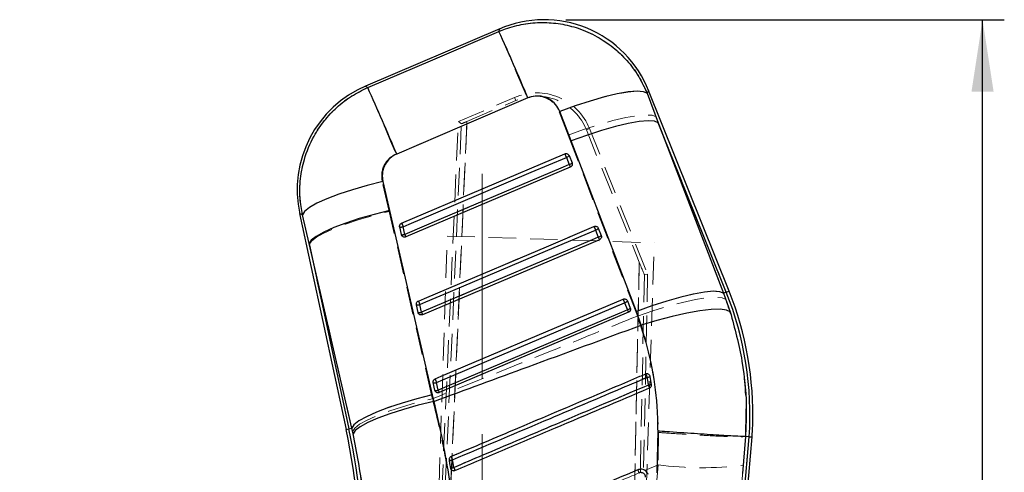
# Model space of a CAD drawing. Header units: millimetres. Extents: x 41 to 391, y 27 to 290.
# Tile 28 of 33: x 163 to 209, y 269 to 290. Entities that reach past the tile are written whole.
import ezdxf

# ---------------------------------------------------------------- set-up
doc = ezdxf.new("R2010")
doc.units = ezdxf.units.MM
doc.linetypes.add('CENTERX2', pattern=[20.32, 12.7, -2.54, 2.54, -2.54])
doc.linetypes.add('HIDDEN', pattern=[1.905, 1.27, -0.635])
doc.layers.add('FORMATO', color=179, linetype='Continuous')
doc.styles.add('SLDTEXTSTYLE0', font='TXT', dxfattribs={"width": 0.75})
doc.dimstyles.new('SLDDIMSTYLE0', dxfattribs={"dimtxt": 3.5, "dimasz": 3.302, "dimexe": 0, "dimexo": 0.0625, "dimgap": 0.875, "dimtad": 1, "dimdec": 0, "dimlfac": 2, "dimrnd": 1e-09, "dimzin": 12, "dimdsep": 46, "dimtxsty": 'SLDTEXTSTYLE0', "dimsah": 1, "dimcen": 0.09, "dimadec": 0, "dimazin": 3, "dimtfac": 1, "dimtofl": 0, "dimtmove": 0, "dimatfit": 3, "dimfxl": 0, "dimfrac": 2, "dimtolj": 1, "dimtzin": 12, "dimarcsym": 0})

# ---------------------------------------------------------------- blocks, each defined once
blk = doc.blocks.new('_D')
at = {"layer": 'FORMATO'}
for p, q in [((188.425, 289.972), (208.577, 289.972)), ((207.577, 166.895), (207.577, 289.972)), ((164.327, 166.895), (208.577, 166.895))]:
    blk.add_line(p, q, dxfattribs=at)
for points in [[(207.577, 289.972), (207.069, 286.67), (208.085, 286.67)], [(207.577, 166.895), (208.085, 170.197), (207.069, 170.197)]]:
    blk.add_solid(points, dxfattribs=at)
at = {"layer": 'FORMATO', "insert": (203.065, 233.395), "char_height": 3.5, "attachment_point": 1, "rotation": 90, "style": 'SLDTEXTSTYLE0'}
blk.add_mtext('246', dxfattribs=at)

msp = doc.modelspace()

# ---------------------------------------------------------------- linework, layer by layer
at = {"color": 7, "linetype": 'Continuous', "lineweight": 25}
for p, q in [((185.39093, 289.55592), (179.22005, 286.91932)), ((192.16205, 286.59129), (192.6772, 285.24195)), ((195.92678, 277.50556), (192.22913, 286.72301)), ((188.66811, 284.40304), (188.14987, 285.75071)), ((192.6772, 285.24195), (195.6791, 277.40619)), ((195.80096, 277.45508), (192.6772, 285.24195)), ((191.67193, 276.56918), (188.66811, 284.40304)), ((180.88067, 280.62865), (188.38161, 283.80989)), ((188.5816, 283.7286), (188.71329, 283.40031)), ((188.4497, 283.64736), (188.58139, 283.31907)), ((188.71329, 283.40031), (188.71831, 283.38562)), ((188.63127, 283.20393), (181.07432, 279.99897)), ((180.01897, 282.5386), (180.32553, 281.21297)), ((176.19309, 281.07091), (178.3244, 271.15899)), ((176.62826, 279.69198), (176.31998, 281.01697)), ((180.32553, 281.21297), (182.28947, 272.73678)), ((180.8664, 280.10604), (180.7907, 280.45808)), ((180.87806, 280.07233), (180.8664, 280.10604)), ((181.02448, 280.11399), (180.94879, 280.46602)), ((189.78769, 280.3119), (189.91939, 279.98362)), ((189.91963, 280.39317), (190.05132, 280.06489)), ((178.58932, 271.21595), (176.62826, 279.69198)), ((176.62826, 279.69198), (178.45694, 271.18749)), ((189.9693, 279.86851), (181.8434, 276.42225)), ((190.05132, 280.06489), (190.05641, 280.04995)), ((195.80096, 277.45508), (195.6791, 277.40619)), ((195.6791, 277.40619), (195.9809, 276.55253)), ((191.1257, 276.97647), (191.25739, 276.64818)), ((191.25766, 277.05775), (191.38935, 276.72946)), ((181.63548, 276.52934), (181.55978, 276.88137)), ((181.64703, 276.49586), (181.63548, 276.52934)), ((181.79352, 276.53728), (181.71782, 276.88931)), ((191.30733, 276.5331), (182.61249, 272.84554)), ((191.38935, 276.72946), (191.39448, 276.71436)), ((191.8896, 275.94544), (191.67193, 276.56918)), ((182.56257, 272.96056), (182.48687, 273.3126)), ((192.30304, 273.5837), (192.29739, 273.60534)), ((192.3642, 273.22423), (192.30304, 273.5837)), ((182.40456, 272.95263), (182.32887, 273.30467)), ((182.41603, 272.91931), (182.40456, 272.95263)), ((182.28947, 272.73678), (182.35706, 272.43879)), ((178.45694, 271.18749), (178.58932, 271.21595)), ((178.64937, 270.95353), (178.58932, 271.21595)), ((192.62861, 269.15427), (192.66345, 271.08)), ((194.4875, 241.43799), (196.98722, 270.80835)), ((194.65319, 244.98343), (196.85203, 270.81866)), ((196.68198, 270.83162), (196.54444, 269.13681)), ((196.68206, 270.83162), (196.68198, 270.83162)), ((196.85203, 270.81866), (196.68206, 270.83162)), ((196.85203, 270.81866), (196.98722, 270.80835)), ((183.12287, 269.38614), (183.13327, 269.35138))]:
    msp.add_line(p, q, dxfattribs=at)
at = {"color": 7, "linetype": 'HIDDEN', "lineweight": 18}
for p, q in [((185.39093, 289.55592), (185.35093, 289.43295)), ((179.32151, 286.85666), (179.22005, 286.91932)), ((192.15943, 286.58615), (192.22913, 286.72301)), ((192.57147, 285.50551), (192.15943, 286.58615)), ((180.62765, 283.80182), (186.65757, 286.3769)), ((183.48701, 285.29293), (186.074, 286.39966)), ((183.87978, 285.29693), (186.13314, 286.26141)), ((186.074, 286.39966), (186.13314, 286.26141)), ((188.11959, 285.74668), (188.53387, 284.66705)), ((181.44608, 239.72921), (183.48701, 285.29293)), ((181.62131, 240.02725), (183.62529, 285.19717)), ((181.87233, 240.04885), (183.87978, 285.29693)), ((183.87978, 285.29693), (181.87245, 240.05157)), ((183.48701, 285.29293), (183.62529, 285.19717)), ((192.57147, 285.50551), (195.80096, 277.45508)), ((195.67312, 277.4038), (192.57147, 285.50551)), ((188.53387, 284.66705), (191.6361, 276.56593)), ((189.51075, 284.97481), (189.37065, 284.91877)), ((189.37065, 284.91877), (191.79992, 278.83881)), ((189.51075, 284.97481), (192.18373, 278.29248)), ((188.38183, 283.80987), (180.88087, 280.62865)), ((188.71325, 283.40046), (188.58155, 283.72875)), ((188.45077, 283.64735), (180.94983, 280.4661)), ((181.02553, 280.11406), (188.58247, 283.31906)), ((188.58247, 283.31906), (188.45077, 283.64735)), ((188.63127, 283.20393), (188.58247, 283.31906)), ((188.71674, 283.39079), (188.71325, 283.40046)), ((180.30695, 281.16973), (179.99132, 282.53674)), ((176.19309, 281.07091), (176.31906, 281.01735)), ((176.31906, 281.01735), (176.63708, 279.65094)), ((182.26026, 272.73474), (180.30695, 281.16973)), ((180.7908, 280.45789), (180.86649, 280.10586)), ((180.86649, 280.10586), (180.88069, 280.06719)), ((180.94983, 280.4661), (181.02553, 280.11406)), ((181.07432, 279.99897), (181.02553, 280.11406)), ((189.71985, 280.47445), (181.64996, 277.05194)), ((189.92049, 279.98363), (189.78879, 280.31192)), ((190.05128, 280.06504), (189.91958, 280.39333)), ((178.45694, 271.18749), (176.63708, 279.65094)), ((176.63708, 279.65094), (178.58955, 271.216)), ((181.6707, 240.04378), (182.97275, 280.0365)), ((182.97275, 280.0365), (192.49271, 279.72655)), ((190.05479, 280.0553), (190.05128, 280.06504)), ((191.19064, 239.73337), (192.49271, 279.72655)), ((191.79992, 278.83881), (190.98855, 239.75205)), ((190.98861, 239.75477), (191.79992, 278.83881)), ((192.18373, 278.29248), (191.39311, 239.40536)), ((192.18373, 278.29248), (192.03789, 278.26593)), ((192.03789, 278.26593), (191.23763, 239.71417)), ((195.80096, 277.45508), (195.67312, 277.4038)), ((195.779, 277.1224), (195.67312, 277.4038)), ((195.92678, 277.50556), (195.80096, 277.45508)), ((191.05788, 277.13903), (182.41904, 273.47523)), ((191.25851, 276.64821), (191.12681, 276.9765)), ((191.3893, 276.72962), (191.25761, 277.05791)), ((181.55988, 276.88118), (181.63557, 276.52915)), ((181.63557, 276.52915), (181.64974, 276.49054)), ((181.7189, 276.88939), (181.7946, 276.53735)), ((191.39284, 276.71983), (191.3893, 276.72962)), ((191.6361, 276.56593), (191.71248, 276.3603)), ((182.48798, 273.31267), (182.56367, 272.96064)), ((192.09408, 273.69598), (192.10953, 273.6998)), ((182.32896, 273.30447), (182.40466, 272.95244)), ((182.40466, 272.95244), (182.4188, 272.91388)), ((182.29884, 272.56615), (182.26026, 272.73474)), ((178.45694, 271.18749), (178.3244, 271.15899)), ((178.45694, 271.18749), (178.58955, 271.216)), ((178.58955, 271.216), (178.62385, 271.06754)), ((192.68515, 271.01524), (192.66406, 269.52791)), ((196.85203, 270.81866), (194.67355, 245.22257)), ((196.57594, 269.50924), (196.68236, 270.83157)), ((183.13768, 269.34212), (183.12288, 269.38613)), ((192.06254, 269.27358), (192.66406, 269.52791)), ((191.85648, 269.18647), (191.79157, 269.17081))]:
    msp.add_line(p, q, dxfattribs=at)
at = {"color": 8, "linetype": 'Continuous', "lineweight": 25}
for p, q in [((185.35221, 289.43688), (185.39093, 289.55592)), ((179.22005, 286.91932), (179.32187, 286.85644)), ((192.22913, 286.72301), (192.16205, 286.59129)), ((176.31998, 281.01697), (176.19309, 281.07091)), ((195.80096, 277.45508), (195.92678, 277.50556)), ((178.3244, 271.15899), (178.45694, 271.18749))]:
    msp.add_line(p, q, dxfattribs=at)
at = {"color": 7, "linetype": 'HIDDEN', "lineweight": 18, "flags": 128}
for points in [[(185.35093, 289.43295), (182.3119, 288.13441), (179.32151, 286.85666)], [(185.35093, 289.43295), (185.3919, 289.33743), (185.47478, 289.14378), (185.59736, 288.85723), (185.75629, 288.48555), (185.9473, 288.03877), (186.1652, 287.52899), (186.40412, 286.96999), (186.65757, 286.3769)], [(179.32151, 286.85666), (179.36247, 286.76116), (179.44533, 286.56758), (179.56785, 286.28115), (179.72672, 285.90963), (179.91764, 285.46304), (180.13546, 284.95347), (180.37428, 284.3947), (180.62765, 283.80182)], [(192.15943, 286.58615), (191.98826, 286.66305), (191.69223, 286.68479), (191.28165, 286.65061), (190.77083, 286.56171), (190.17755, 286.42118), (189.52248, 286.23392), (188.82844, 286.00645), (188.11959, 285.74668)], [(188.53387, 284.66705), (189.23991, 284.92489), (189.93138, 285.15079), (190.58439, 285.33695), (191.17642, 285.47694), (191.687, 285.56592), (192.09853, 285.60083), (192.39678, 285.58046), (192.57147, 285.50551)], [(188.45077, 283.64735), (188.43928, 283.67445), (188.42782, 283.70148), (188.41682, 283.72741), (188.4067, 283.75127), (188.39783, 283.77216), (188.39056, 283.78929), (188.38516, 283.80202), (188.38183, 283.80987)], [(176.31906, 281.01735), (176.41341, 281.17081), (176.63584, 281.3474), (176.97898, 281.54125), (177.43145, 281.74595), (177.97825, 281.9547), (178.60124, 282.16057), (179.27976, 282.35676), (179.99132, 282.53674)], [(176.63708, 279.65094), (176.73612, 279.80481), (176.96164, 279.98153), (177.30625, 280.17529), (177.75863, 280.37975), (178.30395, 280.58819), (178.92431, 280.79378), (179.59936, 280.98977), (180.30695, 281.16973)], [(180.94983, 280.4661), (180.93834, 280.4932), (180.92688, 280.52023), (180.91588, 280.54616), (180.90575, 280.57002), (180.89689, 280.59092), (180.88962, 280.60805), (180.88421, 280.62079), (180.88087, 280.62865)], [(189.78879, 280.31192), (189.50846, 280.19303), (188.38714, 279.71746), (183.90185, 277.8152), (181.7189, 276.88939)], [(189.78879, 280.31192), (189.7773, 280.33903), (189.76583, 280.36605), (189.75484, 280.39198), (189.74472, 280.41584), (189.73585, 280.43673), (189.72859, 280.45387), (189.72318, 280.4666), (189.71985, 280.47445)], [(181.7946, 276.53735), (182.07493, 276.65624), (183.19625, 277.13181), (187.68153, 279.03407), (189.92049, 279.98363)], [(189.9693, 279.86851), (189.96841, 279.87063), (189.96574, 279.87691), (189.9614, 279.88716), (189.9555, 279.90108), (189.94822, 279.91824), (189.93978, 279.93813), (189.93044, 279.96015), (189.92049, 279.98363)], [(191.6361, 276.56593), (192.34206, 276.82371), (193.03342, 277.04953), (193.68634, 277.2356), (194.27826, 277.3755), (194.78876, 277.4644), (195.20022, 277.49924), (195.49844, 277.4788), (195.67312, 277.4038)], [(181.7189, 276.88939), (181.70741, 276.91649), (181.69594, 276.94352), (181.68495, 276.96945), (181.67482, 276.99331), (181.66596, 277.0142), (181.65869, 277.03134), (181.65329, 277.04408), (181.64996, 277.05194)], [(191.12681, 276.9765), (190.84648, 276.85761), (189.72516, 276.38204), (185.23987, 274.47978), (182.48798, 273.31267)], [(191.05788, 277.13903), (191.06121, 277.13118), (191.06661, 277.11845), (191.07388, 277.10131), (191.08274, 277.08042), (191.09286, 277.05656), (191.10386, 277.03063), (191.11532, 277.0036), (191.12681, 276.9765)], [(191.71248, 276.3603), (192.42522, 276.60494), (193.12307, 276.81792), (193.78182, 276.99187), (194.37863, 277.12074), (194.89279, 277.20007), (195.30647, 277.22711), (195.60533, 277.20092), (195.779, 277.1224)], [(181.8434, 276.42225), (181.84251, 276.42437), (181.83985, 276.43065), (181.8355, 276.4409), (181.8296, 276.45481), (181.82232, 276.47197), (181.81389, 276.49186), (181.80455, 276.51387), (181.7946, 276.53735)], [(182.56367, 272.96064), (182.844, 273.07953), (183.96532, 273.5551), (188.45061, 275.45735), (191.25851, 276.64821)], [(191.25851, 276.64821), (191.26847, 276.62473), (191.2778, 276.60271), (191.28624, 276.58282), (191.29352, 276.56566), (191.29942, 276.55174), (191.30377, 276.54149), (191.30643, 276.53521), (191.30733, 276.5331)], [(182.41904, 273.47523), (182.42237, 273.46737), (182.42777, 273.45463), (182.43504, 273.43749), (182.4439, 273.4166), (182.45402, 273.39274), (182.46502, 273.3668), (182.47648, 273.33978), (182.48798, 273.31267)], [(182.56367, 272.96064), (182.57363, 272.93716), (182.58297, 272.91514), (182.5914, 272.89526), (182.59868, 272.8781), (182.60458, 272.86418), (182.60893, 272.85393), (182.61159, 272.84766), (182.61249, 272.84554)], [(178.58955, 271.216), (178.68862, 271.36985), (178.91421, 271.54655), (179.25891, 271.74031), (179.71141, 271.94477), (180.25686, 272.15321), (180.87736, 272.3588), (181.55254, 272.55479), (182.26026, 272.73474)], [(178.62385, 271.06754), (178.72362, 271.22067), (178.94988, 271.39599), (179.29519, 271.58775), (179.74825, 271.78967), (180.2942, 271.99513), (180.91515, 272.1974), (181.59075, 272.38984), (182.29884, 272.56615)]]:
    msp.add_lwpolyline(points, dxfattribs=at)
at = {"color": 7, "linetype": 'Continuous', "lineweight": 25, "flags": 128}
for points in [[(179.32187, 286.85644), (182.31142, 288.13571), (185.35221, 289.43688)], [(192.16205, 286.59129), (191.99342, 286.66653), (191.70064, 286.68702), (191.29384, 286.65205), (190.7871, 286.56283), (190.19795, 286.42245), (189.54677, 286.23577), (188.85611, 286.00924), (188.14987, 285.75071)], [(186.68657, 286.3796), (183.6449, 285.08065), (180.65448, 283.80358)], [(192.6772, 285.24195), (192.50426, 285.31485), (192.20876, 285.33372), (191.80083, 285.29791), (191.29442, 285.20866), (190.70687, 285.069), (190.05828, 284.88373), (189.37085, 284.65918), (188.66811, 284.40304)], [(180.94879, 280.46602), (181.22911, 280.58491), (182.35041, 281.06048), (186.83557, 282.96276), (188.4497, 283.64736)], [(188.58139, 283.31907), (188.30107, 283.20017), (187.17978, 282.72461), (182.69461, 280.82233), (181.02448, 280.11399)], [(180.01897, 282.5386), (179.30362, 282.35861), (178.62082, 282.1622), (177.9934, 281.95594), (177.44235, 281.74674), (176.9861, 281.54158), (176.63992, 281.34733), (176.41537, 281.17049), (176.31998, 281.01697)], [(180.32553, 281.21297), (179.61392, 281.033), (178.93439, 280.83678), (178.30942, 280.63081), (177.75972, 280.4219), (177.30348, 280.21698), (176.95581, 280.02283), (176.72822, 279.84588), (176.62826, 279.69198)], [(181.64974, 277.05193), (181.93006, 277.17082), (183.05136, 277.64638), (187.53655, 279.54859), (189.71963, 280.47446)], [(181.71782, 276.88931), (181.99815, 277.0082), (183.11944, 277.48376), (187.60461, 279.38601), (189.78769, 280.3119)], [(189.91939, 279.98362), (189.63906, 279.86473), (188.51777, 279.38916), (184.0326, 277.48692), (181.79352, 276.53728)], [(195.6791, 277.40619), (195.50618, 277.47927), (195.21081, 277.49834), (194.80309, 277.46277), (194.29696, 277.37378), (193.70973, 277.23439), (193.06148, 277.04939), (192.37438, 276.8251), (191.67193, 276.56918)], [(182.41882, 273.47522), (182.69914, 273.59411), (183.82044, 274.06966), (188.30562, 275.97187), (191.05766, 277.13904)], [(182.48687, 273.3126), (182.7672, 273.43149), (183.88849, 273.90705), (188.37366, 275.80928), (191.1257, 276.97647)], [(191.25739, 276.64818), (190.97707, 276.52929), (189.85577, 276.05373), (185.37061, 274.1515), (182.56257, 272.96056)], [(195.9809, 276.55253), (195.81111, 276.63618), (195.51408, 276.67265), (195.10011, 276.66071), (194.58357, 276.60074), (193.98236, 276.49485), (193.31735, 276.34669), (192.61161, 276.16142), (191.8896, 275.94544)], [(182.28947, 272.73678), (181.57745, 272.55683), (180.89745, 272.36061), (180.27201, 272.15464), (179.72184, 271.94573), (179.2652, 271.74082), (178.9172, 271.54669), (178.68939, 271.36978), (178.58932, 271.21595)], [(182.35706, 272.43879), (181.64437, 272.2653), (180.96365, 272.07537), (180.33741, 271.87529), (179.78636, 271.67166), (179.32874, 271.47122), (178.97966, 271.28061), (178.75068, 271.10612), (178.64937, 270.95353)]]:
    msp.add_lwpolyline(points, dxfattribs=at)
at = {"color": 7, "linetype": 'Continuous', "lineweight": 25}
for centre, radius, start, end in [((187.42479, 284.79571), 5.1765, 21.51913, 113.534527), ((54.84613, 230.65744), 143.13231, 22.9112778, 24.2466195), ((181.25391, 282.15912), 5.1765, 112.726231, 192.489518), ((49.36411, 228.31082), 142.53634, 22.9124172, 24.2514369), ((197.94666, 287.72146), 10.33395, 202.241817, 203.218859), ((188.39154, 283.88946), 0.24899, 283.507667, 319.755395), ((188.52323, 283.56118), 0.249, 283.508001, 319.755268), ((192.76275, 285.06218), 4.53014, 202.630186, 204.217213), ((190.40699, 284.52373), 10.29187, 202.238455, 203.220032), ((180.85681, 280.71946), 0.26961, 255.807164, 289.947163), ((180.93251, 280.36741), 0.26959, 255.806256, 289.947621), ((185.17421, 281.84374), 4.49581, 202.62804, 204.225641), ((198.8445, 284.19934), 9.85586, 202.205854, 203.230367), ((189.7295, 280.55411), 0.2491, 283.510821, 319.752844), ((189.86118, 280.22584), 0.24911, 283.511101, 319.752501), ((193.91434, 281.64768), 4.32767, 202.613793, 204.274869), ((181.79047, 271.83466), 15.0958, 356.140878, 21.858573), ((181.79047, 271.83466), 15.23137, 358.13527, 21.858573), ((190.7384, 280.76141), 9.81651, 202.202494, 203.231514), ((199.90391, 280.74575), 9.55324, 202.181233, 203.238245), ((191.06747, 277.21876), 0.2492, 283.513418, 319.749168), ((181.62589, 277.14258), 0.26944, 255.798696, 289.951198), ((181.70158, 276.79053), 0.26942, 255.797955, 289.951531), ((185.76289, 278.19053), 4.2999, 202.611817, 204.282474), ((191.19916, 276.89048), 0.2492, 283.513645, 319.748799), ((195.13339, 278.2618), 4.19847, 202.602501, 204.314579), ((182.39497, 273.56574), 0.26931, 255.791872, 289.954173), ((191.23386, 277.06866), 9.51934, 202.178188, 203.239275), ((210.80652, 281.48916), 20.27045, 202.610841, 203.075444), ((192.11059, 274.00564), 0.46376, 275.856862, 294.517523), ((182.47066, 273.2137), 0.2693, 255.791278, 289.954424), ((186.4178, 274.5654), 4.17592, 202.600766, 204.321193), ((192.16835, 273.74421), 0.55564, 275.092803, 290.638831), ((209.29456, 280.39014), 18.53243, 202.859615, 203.29744), ((149.3053, 264.91915), 29.68238, 358.134539, 12.13527), ((149.3053, 264.91915), 29.81795, 358.136696, 12.13527), ((181.79047, 271.83466), 15.23137, 356.139227, 358.13527), ((183.07048, 270.37348), 0.63229, 269.193509, 283.23692), ((212.37208, 282.15482), 31.68283, 202.741373, 203.034116), ((183.10414, 270.17589), 0.78997, 271.358927, 282.55364), ((221.64341, 285.62426), 41.65503, 202.915659, 203.114205), ((185.30088, 266.4537), 7.03653, 22.699886, 23.849343)]:
    msp.add_arc(centre, radius, start, end, dxfattribs=at)
at = {"color": 7, "linetype": 'HIDDEN', "lineweight": 18}
for centre, radius, start, end in [((187.09666, 284.00916), 2.60006, 21.801733, 113.161457), ((187.0967, 284.0102), 2.44875, 21.779343, 113.171798), ((188.39538, 283.8821), 0.2412, 283.276962, 320.521772), ((188.52707, 283.55381), 0.2412, 283.277066, 320.521741), ((180.85681, 280.72381), 0.27399, 256.058923, 289.847854), ((180.9325, 280.37177), 0.27398, 256.05866, 289.847982), ((189.73339, 280.5467), 0.24123, 283.27794, 320.521053), ((189.86508, 280.21842), 0.24123, 283.278026, 320.520953), ((181.79047, 271.83466), 15.0958, 356.140878, 21.858573), ((191.0714, 277.2113), 0.24125, 283.278737, 320.519974), ((181.62589, 277.14705), 0.27394, 256.056468, 289.848982), ((181.70158, 276.79501), 0.27393, 256.056253, 289.849075), ((191.20309, 276.88302), 0.24126, 283.278806, 320.519865), ((182.39497, 273.5703), 0.2739, 256.054491, 289.849815), ((167.76067, 263.25111), 26.48038, 22.879596, 23.23094), ((192.09264, 274.10438), 0.56159, 276.649273, 292.002147), ((192.15329, 273.55619), 0.15225, 10.409247, 22.472399), ((182.47067, 273.21826), 0.2739, 256.054319, 289.849885), ((192.14495, 273.89423), 0.70496, 275.896705, 288.120147), ((176.51989, 266.50379), 17.06331, 22.597604, 23.080429), ((149.3053, 264.91915), 29.81795, 358.136696, 12.13527), ((183.06294, 270.41946), 0.67822, 269.886188, 283.009514), ((164.10581, 261.7036), 20.73809, 22.856106, 23.302159), ((183.09269, 270.24422), 0.85862, 272.014819, 282.336632), ((170.52068, 263.96255), 13.86819, 22.510155, 23.108398), ((184.85773, 266.26707), 7.51731, 22.722853, 23.784608), ((193.29075, 269.32084), 1.44055, 179.791152, 185.352499), ((194.69308, 284.83883), 15.44478, 262.451062, 277.00227)]:
    msp.add_arc(centre, radius, start, end, dxfattribs=at)
for centre, major_axis, ratio, start_param, end_param in [((183.88024, 285.30663), (0.25507, 0.10932), 0.03147025, 3.16133053, 4.69707362), ((191.80035, 278.86127), (-0.23757, 0.59534), 0.0136161, 1.60309527, 3.13883836)]:
    msp.add_ellipse(centre, major_axis=major_axis, ratio=ratio, start_param=start_param, end_param=end_param, dxfattribs=at)
for points, knots in [([(192.15943, 286.58615), (192.1523, 286.60367), (192.03066, 286.90266), (191.73702, 287.46063), (191.18113, 288.18495), (190.50737, 288.79689), (189.67583, 289.326), (188.7708, 289.67431), (187.83983, 289.83869), (186.99233, 289.84812), (186.14909, 289.72519), (185.61699, 289.53036), (185.35093, 289.43295)], [0, 0, 0, 0, 0.00691293, 0.11796437, 0.22901485, 0.33892134, 0.44882652, 0.58759485, 0.69033405, 0.79307294, 0.89653627, 1, 1, 1, 1]), ([(179.32151, 286.85666), (179.03888, 286.7168), (178.50273, 286.45148), (177.81643, 285.89297), (177.21986, 285.23638), (176.7442, 284.47453), (176.40781, 283.63456), (176.22263, 282.77602), (176.17693, 281.89144), (176.27168, 281.30872), (176.31906, 281.01735)], [0, 0, 0, 0, 0.13284939, 0.25201219, 0.37117514, 0.50632453, 0.62885909, 0.75139485, 0.87569684, 1, 1, 1, 1]), ([(186.65757, 286.3769), (186.65823, 286.37718), (186.77029, 286.42495), (187.01149, 286.48312), (187.34002, 286.45041), (187.6499, 286.3264), (187.93585, 286.1087), (188.05729, 285.86944), (188.11959, 285.74668)], [0, 0, 0, 0, 0.00120237, 0.20463678, 0.40804782, 0.54667833, 0.76742684, 1, 1, 1, 1]), ([(179.99132, 282.53674), (179.99057, 282.54003), (179.96233, 282.66439), (179.94861, 282.92138), (180.03991, 283.23369), (180.20609, 283.50277), (180.39644, 283.68763), (180.5666, 283.77167), (180.62765, 283.80182)], [0, 0, 0, 0, 0.00665955, 0.25181353, 0.4971834, 0.63198723, 0.86797974, 1, 1, 1, 1]), ([(196.68255, 270.83159), (196.69683, 271.67742), (196.72195, 273.16481), (196.37265, 275.28279), (195.97807, 276.50553), (195.779, 277.1224)], [0, 0, 0, 0, 0.39513593, 0.69484286, 1, 1, 1, 1]), ([(191.71248, 276.3603), (190.39528, 275.82756), (187.25893, 274.55907), (184.11968, 273.29775), (182.29884, 272.56615)], [0, 0, 0, 0, 0.41997534, 1, 1, 1, 1]), ([(191.71248, 276.3603), (191.88593, 275.83896), (192.23549, 274.7883), (192.59695, 272.99321), (192.65365, 271.72173), (192.68515, 271.01524)], [0, 0, 0, 0, 0.304423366, 0.613500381, 1, 1, 1, 1]), ([(183.15233, 269.90717), (183.24549, 269.94665), (183.71247, 270.14451), (185.67476, 270.97597), (188.56219, 272.19943), (191.07578, 273.2645), (192.09408, 273.69598)], [0, 0, 0, 0, 0.03125543, 0.15667562, 0.65835637, 1, 1, 1, 1]), ([(192.15767, 273.54657), (192.06421, 273.50698), (191.59691, 273.30902), (189.63426, 272.4776), (187.20406, 271.44814), (184.69067, 270.38347), (183.67264, 269.95224), (183.21561, 269.75865)], [0, 0, 0, 0, 0.03135525, 0.15677626, 0.65846029, 0.84667147, 1, 1, 1, 1]), ([(192.21738, 273.193), (192.20565, 273.2665), (192.18682, 273.38457), (192.16566, 273.50217), (192.15767, 273.54657)], [0, 0, 0, 0, 0.62243829, 1, 1, 1, 1]), ([(192.2572, 273.66441), (192.26365, 273.65894), (192.27977, 273.64528), (192.28865, 273.62597), (192.29398, 273.61438)], [0, 0, 0, 0, 0.39986834, 1, 1, 1, 1]), ([(183.27614, 269.40543), (183.3696, 269.44502), (183.83691, 269.64296), (185.79958, 270.47434), (188.22892, 271.50342), (190.74202, 272.56801), (191.75977, 272.99915), (192.21738, 273.193)], [0, 0, 0, 0, 0.03135813, 0.15679064, 0.65852068, 0.84646075, 1, 1, 1, 1]), ([(183.43658, 265.62668), (183.3851, 266.20303), (183.28183, 267.35911), (183.02993, 269.10031), (182.71145, 270.8455), (182.43668, 271.99134), (182.29884, 272.56615)], [0, 0, 0, 0, 0.24616096, 0.49376737, 0.74604916, 1, 1, 1, 1]), ([(178.62385, 271.06754), (178.79412, 270.22556), (179.14043, 268.51306), (179.22555, 266.74865), (179.26882, 265.85175)], [0, 0, 0, 0, 0.491665, 1, 1, 1, 1]), ([(192.68515, 271.01524), (192.70844, 271.01357), (192.87409, 271.00169), (193.49174, 270.95854), (194.51691, 270.89336), (195.62231, 270.83676), (196.42629, 270.81114), (196.59701, 270.82476), (196.68236, 270.83157)], [0, 0, 0, 0, 0.01176993, 0.08372913, 0.31280534, 0.54187353, 0.77093667, 1, 1, 1, 1]), ([(183.12288, 269.38613), (183.10578, 269.48519), (183.08535, 269.60358), (183.06493, 269.72191), (183.06159, 269.74124)], [0, 0, 0, 0, 0.83663343, 1, 1, 1, 1]), ([(183.21561, 269.75865), (183.22722, 269.6909), (183.24739, 269.5732), (183.26757, 269.45542), (183.27614, 269.40543)], [0, 0, 0, 0, 0.57549434, 1, 1, 1, 1]), ([(192.66406, 269.52791), (192.20043, 263.82401), (191.54275, 255.73271), (190.86639, 247.64218), (190.66682, 245.25501)], [0, 0, 0, 0, 0.70494256, 1, 1, 1, 1]), ([(194.67355, 245.22257), (194.86083, 247.61158), (195.49551, 255.70754), (196.12922, 263.80279), (196.57594, 269.50924)], [0, 0, 0, 0, 0.29508605, 1, 1, 1, 1]), ([(183.91848, 265.83045), (186.03898, 266.72696), (188.68497, 267.84563), (191.33098, 268.9643), (191.85648, 269.18647)], [0, 0, 0, 0, 0.80139856, 1, 1, 1, 1]), ([(192.07332, 268.96965), (192.07245, 268.99437), (192.07078, 269.04208), (192.03762, 269.10601), (191.98826, 269.15403), (191.92518, 269.18457), (191.87938, 269.18583), (191.85648, 269.18647)], [0, 0, 0, 0, 0.21240798, 0.41004385, 0.60701833, 0.80350492, 1, 1, 1, 1])]:
    msp.add_open_spline(points, degree=3, knots=knots, dxfattribs=at)
at = {"color": 7, "linetype": 'Continuous', "lineweight": 25}
for points, knots in [([(185.35221, 289.43688), (185.45313, 289.47725), (185.81915, 289.62367), (186.48211, 289.79064), (187.33353, 289.86739), (188.18112, 289.7997), (189.03786, 289.59027), (189.85777, 289.22906), (190.61049, 288.72216), (191.25066, 288.11115), (191.78815, 287.3996), (192.03742, 286.86073), (192.16205, 286.59129)], [0, 0, 0, 0, 0.03975259, 0.14419139, 0.24862988, 0.35113866, 0.45364783, 0.5697089, 0.67665233, 0.7835969, 0.89179802, 1, 1, 1, 1]), ([(176.31998, 281.01697), (176.27751, 281.26567), (176.18424, 281.812), (176.21119, 282.67256), (176.40042, 283.64592), (176.77709, 284.54791), (177.30637, 285.33978), (177.88706, 285.95903), (178.55952, 286.4827), (179.06775, 286.73186), (179.32187, 286.85644)], [0, 0, 0, 0, 0.10631006, 0.23353721, 0.36076298, 0.52336077, 0.64234918, 0.76133707, 0.88066841, 1, 1, 1, 1]), ([(188.14987, 285.75071), (188.14876, 285.75356), (188.10212, 285.87361), (187.96829, 286.09671), (187.71608, 286.30543), (187.42738, 286.43624), (187.11412, 286.48847), (186.84424, 286.44322), (186.70839, 286.38841), (186.68657, 286.3796)], [0, 0, 0, 0, 0.00521598, 0.21978691, 0.43465243, 0.55071928, 0.75391211, 0.96047335, 1, 1, 1, 1]), ([(180.65448, 283.80358), (180.54651, 283.74628), (180.43804, 283.68872), (180.25856, 283.52568), (180.12897, 283.36034), (180.00388, 283.04861), (179.97531, 282.77451), (180.00897, 282.59264), (180.01897, 282.5386)], [0, 0, 0, 0, 0.23515602, 0.23624654, 0.47233234, 0.6352469, 0.89162141, 1, 1, 1, 1]), ([(188.38161, 283.80989), (188.38468, 283.81112), (188.40356, 283.81868), (188.44125, 283.82497), (188.49243, 283.81665), (188.53759, 283.79188), (188.56705, 283.75986), (188.57787, 283.73661), (188.5816, 283.7286)], [0, 0, 0, 0, 0.04106062, 0.25295751, 0.46485435, 0.67675116, 0.88864798, 1, 1, 1, 1]), ([(188.71831, 283.38562), (188.72137, 283.36852), (188.72751, 283.3343), (188.71425, 283.28271), (188.6858, 283.2388), (188.65454, 283.21452), (188.63514, 283.20569), (188.63127, 283.20393)], [0, 0, 0, 0, 0.23746084, 0.4749963, 0.71043858, 0.94224497, 1, 1, 1, 1]), ([(180.7907, 280.45808), (180.78982, 280.46292), (180.78592, 280.48427), (180.78853, 280.52372), (180.80854, 280.57106), (180.84086, 280.60793), (180.86836, 280.62224), (180.88067, 280.62865)], [0, 0, 0, 0, 0.07149899, 0.31523373, 0.5589685, 0.80270332, 1, 1, 1, 1]), ([(189.71963, 280.47446), (189.72278, 280.47572), (189.74175, 280.48331), (189.77954, 280.48955), (189.8307, 280.48114), (189.87582, 280.4563), (189.90517, 280.42429), (189.91594, 280.40111), (189.91963, 280.39317)], [0, 0, 0, 0, 0.04212971, 0.25401847, 0.4659072, 0.6777959, 0.88968461, 1, 1, 1, 1]), ([(181.07432, 279.99897), (181.05811, 279.99388), (181.02571, 279.9837), (180.97416, 279.98964), (180.92768, 280.01096), (180.89547, 280.04118), (180.88263, 280.06415), (180.87806, 280.07233)], [0, 0, 0, 0, 0.21780713, 0.43556739, 0.65471124, 0.87706708, 1, 1, 1, 1]), ([(190.05641, 280.04995), (190.05944, 280.03284), (190.06552, 279.99862), (190.05217, 279.94704), (190.02365, 279.90318), (189.99241, 279.87902), (189.97309, 279.87024), (189.9693, 279.86851)], [0, 0, 0, 0, 0.23774795, 0.47557074, 0.71129443, 0.94337275, 1, 1, 1, 1]), ([(181.55978, 276.88137), (181.55889, 276.88631), (181.55498, 276.90775), (181.55768, 276.94728), (181.57777, 276.99459), (181.61009, 277.03133), (181.63752, 277.04558), (181.64974, 277.05193)], [0, 0, 0, 0, 0.07279819, 0.31654035, 0.56028254, 0.80402475, 1, 1, 1, 1]), ([(191.05766, 277.13904), (191.06086, 277.14032), (191.07988, 277.14792), (191.11774, 277.15412), (191.1689, 277.14566), (191.21399, 277.12077), (191.24326, 277.08876), (191.254, 277.06563), (191.25766, 277.05775)], [0, 0, 0, 0, 0.04286616, 0.25474937, 0.46663255, 0.67851571, 0.89039888, 1, 1, 1, 1]), ([(181.8434, 276.42225), (181.8272, 276.41717), (181.79479, 276.40699), (181.74324, 276.41293), (181.69677, 276.43425), (181.66448, 276.46452), (181.65163, 276.4876), (181.64703, 276.49586)], [0, 0, 0, 0, 0.21755734, 0.4350682, 0.65395267, 0.87603735, 1, 1, 1, 1]), ([(191.39448, 276.71436), (191.3975, 276.69725), (191.40353, 276.66302), (191.39013, 276.61146), (191.36155, 276.56763), (191.33033, 276.54355), (191.31106, 276.53479), (191.30733, 276.5331)], [0, 0, 0, 0, 0.23794471, 0.47596439, 0.71188126, 0.94414681, 1, 1, 1, 1]), ([(195.9809, 276.55253), (196.18384, 275.80625), (196.59521, 274.29344), (196.74864, 272.34914), (196.69786, 271.19181), (196.68206, 270.83162)], [0, 0, 0, 0, 0.40141115, 0.8137053, 1, 1, 1, 1]), ([(182.35706, 272.43879), (183.80195, 272.96946), (186.98007, 274.1367), (190.15701, 275.30713), (191.8896, 275.94544)], [0, 0, 0, 0, 0.45463681, 1, 1, 1, 1]), ([(192.66345, 271.08), (192.65858, 271.37358), (192.64254, 272.34007), (192.44323, 273.99275), (192.07555, 275.28959), (191.8896, 275.94544)], [0, 0, 0, 0, 0.17738442, 0.58397503, 1, 1, 1, 1]), ([(182.32887, 273.30467), (182.32796, 273.30966), (182.32405, 273.33116), (182.3268, 273.37076), (182.34695, 273.41804), (182.37928, 273.45469), (182.40665, 273.4689), (182.41882, 273.47522)], [0, 0, 0, 0, 0.07367241, 0.317419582, 0.561166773, 0.804913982, 1, 1, 1, 1]), ([(192.09411, 273.69578), (192.00231, 273.65688), (191.53668, 273.4596), (189.57574, 272.62874), (186.68694, 271.40475), (184.17197, 270.33916), (183.1523, 269.90712)], [0, 0, 0, 0, 0.03079925, 0.15621953, 0.65790067, 1, 1, 1, 1]), ([(183.21526, 269.75799), (184.71623, 270.39349), (187.25156, 271.46693), (190.23244, 272.72904), (191.71235, 273.35565), (192.15792, 273.5443)], [0, 0, 0, 0, 0.50353087, 0.85052456, 1, 1, 1, 1]), ([(192.29739, 273.60534), (192.29029, 273.62094), (192.27609, 273.65213), (192.23658, 273.68668), (192.18896, 273.70662), (192.13881, 273.71036), (192.1083, 273.70041), (192.09411, 273.69578)], [0, 0, 0, 0, 0.20531466, 0.41062923, 0.61594598, 0.82126632, 1, 1, 1, 1]), ([(192.15792, 273.5443), (192.16578, 273.50066), (192.18696, 273.38308), (192.20582, 273.26501), (192.21767, 273.19077)], [0, 0, 0, 0, 0.37118214, 1, 1, 1, 1]), ([(182.61249, 272.84554), (182.59628, 272.84045), (182.56388, 272.83028), (182.51233, 272.83621), (182.46585, 272.85753), (182.43352, 272.88785), (182.42066, 272.91099), (182.41603, 272.91931)], [0, 0, 0, 0, 0.21738791, 0.43472962, 0.65343825, 0.87533942, 1, 1, 1, 1]), ([(192.21767, 273.19077), (190.71611, 272.555), (188.17983, 271.48112), (185.19921, 270.21914), (183.72016, 269.59293), (183.27584, 269.4048)], [0, 0, 0, 0, 0.50377803, 0.85092982, 1, 1, 1, 1]), ([(183.33228, 269.27195), (184.10116, 269.59775), (185.63893, 270.24934), (188.61924, 271.51218), (190.83065, 272.44923), (192.27319, 273.06048)], [0, 0, 0, 0, 0.2579884, 0.5159768, 1, 1, 1, 1]), ([(192.27319, 273.06048), (192.28829, 273.0687), (192.31849, 273.08514), (192.34994, 273.12694), (192.36735, 273.17504), (192.36523, 273.20819), (192.3642, 273.22423)], [0, 0, 0, 0, 0.25387163, 0.50773499, 0.76183599, 1, 1, 1, 1]), ([(182.35706, 272.43879), (182.48489, 271.88807), (182.74135, 270.78321), (183.04385, 269.07766), (183.28757, 267.3403), (183.38657, 266.17014), (183.43622, 265.58326)], [0, 0, 0, 0, 0.24612708, 0.49377799, 0.74610938, 1, 1, 1, 1]), ([(196.68198, 270.83162), (196.59721, 270.83191), (196.42767, 270.83247), (195.62526, 270.87696), (194.52101, 270.94792), (193.48784, 271.02002), (192.86121, 271.06549), (192.68675, 271.07829), (192.66345, 271.08)], [0, 0, 0, 0, 0.228047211, 0.45609423, 0.68414624, 0.912206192, 0.988278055, 1, 1, 1, 1]), ([(179.27133, 265.81393), (179.23216, 266.66888), (179.15257, 268.40643), (178.81887, 270.09553), (178.64937, 270.95353)], [0, 0, 0, 0, 0.49203733, 1, 1, 1, 1]), ([(183.1523, 269.90712), (183.138, 269.89944), (183.10857, 269.88361), (183.07664, 269.84311), (183.05888, 269.79446), (183.05857, 269.75908), (183.06149, 269.74178), (183.06158, 269.74125)], [0, 0, 0, 0, 0.23760913, 0.48908911, 0.74056882, 0.99204641, 1, 1, 1, 1]), ([(183.06158, 269.74125), (183.07845, 269.64351), (183.09888, 269.52516), (183.11932, 269.40675), (183.12287, 269.38614)], [0, 0, 0, 0, 0.825967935, 1, 1, 1, 1]), ([(183.27584, 269.4048), (183.26724, 269.45497), (183.24704, 269.57274), (183.22685, 269.69043), (183.21526, 269.75799)], [0, 0, 0, 0, 0.42600892, 1, 1, 1, 1]), ([(183.13327, 269.35138), (183.14165, 269.33635), (183.15841, 269.30628), (183.20075, 269.2749), (183.24997, 269.25877), (183.29596, 269.25918), (183.32218, 269.2684), (183.33228, 269.27195)], [0, 0, 0, 0, 0.21634537, 0.43269669, 0.64889025, 0.86483485, 1, 1, 1, 1]), ([(191.73657, 269.2988), (190.43001, 268.74491), (187.81689, 267.63714), (185.20375, 266.52942), (183.89718, 265.97557)], [0, 0, 0, 0, 0.49999993, 1, 1, 1, 1]), ([(192.20556, 269.10244), (192.20377, 269.10681), (192.18682, 269.14807), (192.1388, 269.2199), (192.04157, 269.29342), (191.9257, 269.32996), (191.81948, 269.32818), (191.75923, 269.30683), (191.73657, 269.2988)], [0, 0, 0, 0, 0.02517713, 0.23767319, 0.44992238, 0.66160137, 0.87273208, 1, 1, 1, 1]), ([(191.79235, 269.16912), (191.81514, 269.17616), (191.85987, 269.18998), (191.93025, 269.18059), (191.99263, 269.1505), (192.04101, 269.10102), (192.0717, 269.03817), (192.07289, 268.99242), (192.07349, 268.96954)], [0, 0, 0, 0, 0.171948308, 0.337454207, 0.50311996, 0.66881708, 0.834379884, 1, 1, 1, 1])]:
    msp.add_open_spline(points, degree=3, knots=knots, dxfattribs=at)
at = {"layer": 'FORMATO', "linetype": 'CENTERX2', "lineweight": 18}
msp.add_line((184.57716, 192.19887), (184.57716, 282.89443), dxfattribs=at)

# ---------------------------------------------------------------- dimensions: what is measured, and where the dimension line sits
at = {"layer": 'FORMATO'}
dim = msp.add_linear_dim(base=(207.57716, 289.97221), p1=(163.32716, 166.89497), p2=(187.42479, 289.97221), angle=90, dimstyle='SLDDIMSTYLE0', dxfattribs=at)
dim.commit()
dim.dimension.update_dxf_attribs({"geometry": '_D', "text_midpoint": (207.57716, 237.27391), "dimtype": 160})

doc.saveas('drawing.dxf')
